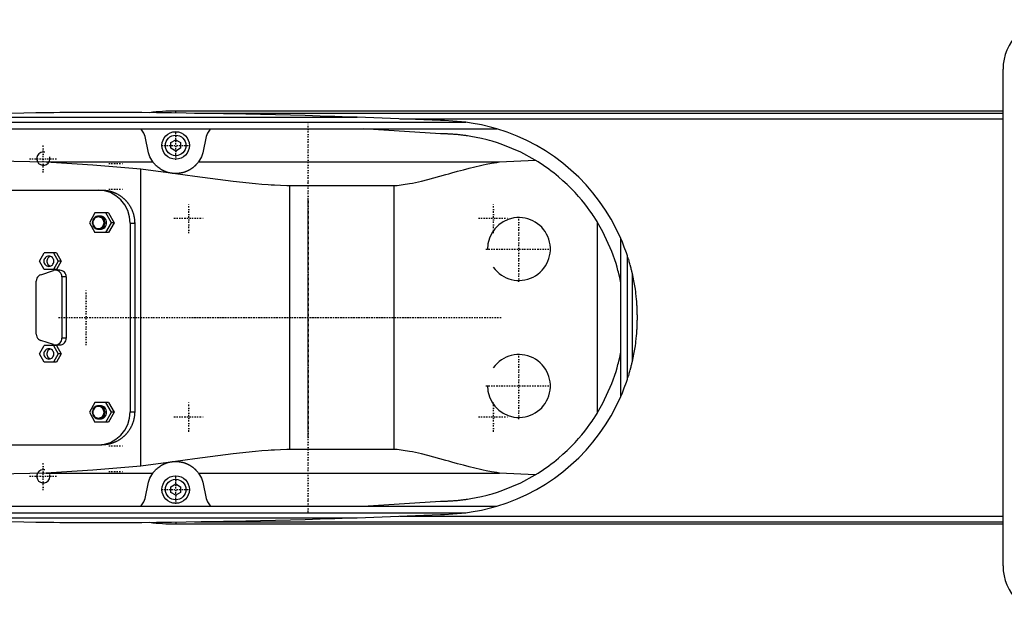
# Model space of a CAD drawing. Extents: x -602 to 168, y -90 to 90.
# Tile 3 of 4: x -387 to -90, y -90 to 90. Entities that reach past the tile are written whole.
import ezdxf

# ---------------------------------------------------------------- set-up
doc = ezdxf.new("R2010")
doc.units = 0
doc.linetypes.add('CENTER', pattern=[1.5, 0.45, -0.5, 0.05, -0.5])
for name, color, linetype in [('AM_0', 7, 'CONTINUOUS'), ('AM_10', 7, 'CONTINUOUS'), ('AM_7', 7, 'CENTER')]:
    doc.layers.add(name, color=color, linetype=linetype)

msp = doc.modelspace()

# ---------------------------------------------------------------- linework, layer by layer
at = {"layer": 'AM_0', "color": 7, "linetype": 'CONTINUOUS'}
for p, q in [((-90, -75), (-90, 75)), ((-431.04, 60.5), (-285.14, 60.5)), ((-90, 62.39), (-340, 62.39)), ((-340, 61.81), (-340, 62.39)), ((-334.3, 61.72), (-90, 61.72)), ((-260, 59.5), (-285.14, 60.5)), ((-272.31, 60.02), (-90, 60.02)), ((-494.4, 57), (-242.93, 57)), ((-462.76, 59), (-252.3, 59)), ((-260, 55.5), (-283.32, 57)), ((-348.33, 50.31), (-349.12, 54.2)), ((-341.5, 52.87), (-340, 53.73)), ((-340, 53.73), (-338.5, 52.87)), ((-330.88, 54.2), (-331.67, 50.31)), ((-341.5, 51.13), (-341.5, 52.87)), ((-340, 50.27), (-341.5, 51.13)), ((-338.5, 51.13), (-340, 50.27)), ((-338.5, 52.87), (-338.5, 51.13)), ((-498.5, 49.45), (-379.16, 47)), ((-379.16, 47), (-346.87, 47)), ((-350.5, 44.92), (-342.28, 43.81)), ((-350.5, -44.92), (-350.5, 44.92)), ((-333.13, 47), (-242.19, 47)), ((-242.19, 47), (-231.34, 47.53)), ((-305.5, -39.86), (-305.5, 39.86)), ((-305.5, 39.86), (-274, 39.86)), ((-274, -39.86), (-274, 39.86)), ((-450.34, 38.5), (-362.3, 38.5)), ((-364.41, 31.65), (-366.08, 28.65)), ((-360.29, 31.65), (-364.41, 31.65)), ((-362.82, 30.65), (-363.27, 30.65)), ((-359.39, 28.65), (-361.06, 31.65)), ((-360.29, 31.65), (-358.61, 28.65)), ((-366.08, 28.65), (-364.41, 25.65)), ((-361.06, 25.65), (-359.39, 28.65)), ((-358.61, 28.65), (-360.29, 25.65)), ((-358.61, 28.65), (-359.39, 28.65)), ((-353.75, 28.5), (-352.38, 28.5)), ((-353.75, 28.5), (-353.75, -28.5)), ((-352.38, 28.5), (-352.38, -28.5)), ((-212.5, -28.71), (-212.5, 28.71)), ((-360.29, 25.65), (-364.41, 25.65)), ((-363.27, 26.65), (-362.82, 26.65)), ((-205.5, -23.87), (-205.5, 23.87)), ((-381.11, 17), (-379.71, 19.5)), ((-376.02, 19.5), (-379.71, 19.5)), ((-376.93, 19.5), (-375.53, 17)), ((-376.02, 19.5), (-374.62, 17)), ((-203.5, -18.65), (-203.5, 18.65)), ((-379.71, 14.5), (-381.11, 17)), ((-375.53, 17), (-376.93, 14.5)), ((-374.62, 17), (-376.02, 14.5)), ((-374.62, 17), (-375.53, 17)), ((-380.76, 12.94), (-376.89, 14.19)), ((-376.02, 14.5), (-379.71, 14.5)), ((-375, 14.28), (-376.32, 14.28)), ((-374.39, 12.28), (-374.39, -6.28)), ((-373.07, 12.28), (-374.39, 12.28)), ((-373.07, 12.28), (-373.07, -6.28)), ((-202, -13.28), (-202, 13.28)), ((-382.11, -5.03), (-382.11, 11.03)), ((-381.11, -11), (-379.71, -8.5)), ((-376.89, -8.19), (-380.76, -6.94)), ((-376.02, -8.5), (-379.71, -8.5)), ((-376.93, -8.5), (-375.53, -11)), ((-376.32, -8.28), (-375, -8.28)), ((-376.02, -8.5), (-374.62, -11)), ((-373.07, -6.28), (-374.39, -6.28)), ((-379.71, -13.5), (-381.11, -11)), ((-375.53, -11), (-376.93, -13.5)), ((-374.62, -11), (-376.02, -13.5)), ((-374.62, -11), (-375.53, -11)), ((-376.02, -13.5), (-379.71, -13.5)), ((-364.41, -25.65), (-366.08, -28.65)), ((-360.29, -25.65), (-364.41, -25.65)), ((-362.82, -26.65), (-363.27, -26.65)), ((-359.39, -28.65), (-361.06, -25.65)), ((-360.29, -25.65), (-358.61, -28.65)), ((-366.08, -28.65), (-364.41, -31.65)), ((-361.06, -31.65), (-359.39, -28.65)), ((-358.61, -28.65), (-360.29, -31.65)), ((-358.61, -28.65), (-359.39, -28.65)), ((-353.75, -28.5), (-352.38, -28.5)), ((-360.29, -31.65), (-364.41, -31.65)), ((-363.27, -30.65), (-362.82, -30.65)), ((-450.34, -38.5), (-362.3, -38.5)), ((-274, -39.86), (-305.5, -39.86)), ((-342.28, -43.81), (-350.5, -44.92)), ((-379.16, -47), (-498.5, -49.45)), ((-379.16, -47), (-346.87, -47)), ((-333.13, -47), (-242.19, -47)), ((-231.34, -47.53), (-242.19, -47)), ((-349.12, -54.2), (-348.33, -50.31)), ((-341.5, -51.13), (-340, -50.27)), ((-340, -50.27), (-338.5, -51.13)), ((-331.67, -50.31), (-330.88, -54.2)), ((-341.5, -52.87), (-341.5, -51.13)), ((-340, -53.73), (-341.5, -52.87)), ((-338.5, -52.87), (-340, -53.73)), ((-338.5, -51.13), (-338.5, -52.87)), ((-283.32, -57), (-260, -55.5)), ((-494.4, -57), (-242.93, -57)), ((-462.76, -59), (-252.3, -59)), ((-285.14, -60.5), (-260, -59.5)), ((-431.04, -60.5), (-285.14, -60.5)), ((-340, -61.81), (-340, -62.39)), ((-340, -62.39), (-90, -62.39)), ((-334.3, -61.72), (-90, -61.72)), ((-272.31, -60.02), (-90, -60.02))]:
    msp.add_line(p, q, dxfattribs=at)
for points in [[(-353.75, 28.5), (-353.93, 30.45), (-354.48, 32.33), (-355.38, 34.06), (-356.58, 35.57), (-358.04, 36.81), (-359.71, 37.74), (-361.52, 38.31), (-363.41, 38.5)], [(-362.82, 26.65), (-362.44, 26.69), (-362.08, 26.8), (-361.75, 26.99), (-361.45, 27.24), (-361.21, 27.54), (-361.04, 27.88), (-360.93, 28.26), (-360.89, 28.65), (-360.93, 29.04), (-361.04, 29.42), (-361.21, 29.76), (-361.45, 30.06), (-361.75, 30.31), (-362.08, 30.5), (-362.44, 30.61), (-362.82, 30.65)], [(-377.87, 18.48), (-378.13, 18.36), (-378.37, 18.19), (-378.58, 17.98), (-378.74, 17.72), (-378.85, 17.45), (-378.9, 17.15), (-378.9, 16.85), (-378.85, 16.55), (-378.74, 16.28), (-378.58, 16.02), (-378.37, 15.81), (-378.13, 15.64), (-377.87, 15.52)], [(-380.76, 12.94), (-381.13, 12.77), (-381.46, 12.53), (-381.74, 12.21), (-381.94, 11.85), (-382.07, 11.45), (-382.11, 11.03)], [(-374.39, 12.28), (-374.42, 12.65), (-374.52, 13.01), (-374.68, 13.35), (-374.9, 13.64), (-375.17, 13.89), (-375.48, 14.08), (-375.82, 14.21), (-376.18, 14.27), (-376.54, 14.27), (-376.89, 14.19)], [(-373.07, 12.28), (-373.1, 12.67), (-373.21, 13.04), (-373.39, 13.39), (-373.63, 13.69), (-373.93, 13.94), (-374.26, 14.13), (-374.62, 14.24), (-375, 14.28)], [(-382.11, -5.03), (-382.07, -5.45), (-381.94, -5.85), (-381.74, -6.21), (-381.46, -6.53), (-381.13, -6.77), (-380.76, -6.94)], [(-376.89, -8.19), (-376.54, -8.27), (-376.18, -8.27), (-375.82, -8.21), (-375.48, -8.08), (-375.17, -7.89), (-374.9, -7.64), (-374.68, -7.35), (-374.52, -7.01), (-374.42, -6.65), (-374.39, -6.28)], [(-375, -8.28), (-374.62, -8.24), (-374.26, -8.13), (-373.93, -7.94), (-373.63, -7.69), (-373.39, -7.39), (-373.21, -7.04), (-373.1, -6.67), (-373.07, -6.28)], [(-377.87, -9.52), (-378.13, -9.64), (-378.37, -9.81), (-378.58, -10.02), (-378.74, -10.28), (-378.85, -10.55), (-378.9, -10.85), (-378.9, -11.15), (-378.85, -11.45), (-378.74, -11.72), (-378.58, -11.98), (-378.37, -12.19), (-378.13, -12.36), (-377.87, -12.48)], [(-362.82, -30.65), (-362.44, -30.61), (-362.08, -30.5), (-361.75, -30.31), (-361.45, -30.06), (-361.21, -29.76), (-361.04, -29.42), (-360.93, -29.04), (-360.89, -28.65), (-360.93, -28.26), (-361.04, -27.88), (-361.21, -27.54), (-361.45, -27.24), (-361.75, -26.99), (-362.08, -26.8), (-362.44, -26.69), (-362.82, -26.65)], [(-363.41, -38.5), (-361.52, -38.31), (-359.71, -37.74), (-358.04, -36.81), (-356.58, -35.57), (-355.38, -34.06), (-354.48, -32.33), (-353.93, -30.45), (-353.75, -28.5)]]:
    msp.add_lwpolyline(points, dxfattribs=at)
for points in [[(-363.27, 30.65), (-363.65, 30.61), (-364.01, 30.5), (-364.35, 30.31), (-364.64, 30.06), (-364.88, 29.76), (-365.06, 29.42), (-365.17, 29.04), (-365.21, 28.65), (-365.17, 28.26), (-365.06, 27.88), (-364.88, 27.54), (-364.64, 27.24), (-364.35, 26.99), (-364.01, 26.8), (-363.65, 26.69), (-363.27, 26.65), (-362.9, 26.69), (-362.53, 26.8), (-362.2, 26.99), (-361.91, 27.24), (-361.67, 27.54), (-361.49, 27.88), (-361.38, 28.26), (-361.34, 28.65), (-361.38, 29.04), (-361.49, 29.42), (-361.67, 29.76), (-361.91, 30.06), (-362.2, 30.31), (-362.53, 30.5), (-362.9, 30.61)], [(-363.34, 26.9), (-363.01, 26.93), (-362.69, 27.03), (-362.4, 27.19), (-362.14, 27.41), (-361.93, 27.68), (-361.78, 27.98), (-361.68, 28.31), (-361.65, 28.65), (-361.68, 28.99), (-361.78, 29.32), (-361.93, 29.62), (-362.14, 29.89), (-362.4, 30.11), (-362.69, 30.27), (-363.01, 30.37), (-363.34, 30.4), (-363.67, 30.37), (-363.99, 30.27), (-364.28, 30.11), (-364.53, 29.89), (-364.74, 29.62), (-364.9, 29.32), (-365, 28.99), (-365.03, 28.65), (-365, 28.31), (-364.9, 27.98), (-364.74, 27.68), (-364.53, 27.41), (-364.28, 27.19), (-363.99, 27.03), (-363.67, 26.93)], [(-378.32, 18.55), (-378.61, 18.52), (-378.89, 18.43), (-379.15, 18.29), (-379.38, 18.1), (-379.56, 17.86), (-379.7, 17.59), (-379.79, 17.3), (-379.82, 17), (-379.79, 16.7), (-379.7, 16.41), (-379.56, 16.14), (-379.38, 15.9), (-379.15, 15.71), (-378.89, 15.57), (-378.61, 15.48), (-378.32, 15.45), (-378.03, 15.48), (-377.75, 15.57), (-377.49, 15.71), (-377.26, 15.9), (-377.07, 16.14), (-376.94, 16.41), (-376.85, 16.7), (-376.82, 17), (-376.85, 17.3), (-376.94, 17.59), (-377.07, 17.86), (-377.26, 18.1), (-377.49, 18.29), (-377.75, 18.43), (-378.03, 18.52)], [(-378.32, -9.45), (-378.61, -9.48), (-378.89, -9.57), (-379.15, -9.71), (-379.38, -9.9), (-379.56, -10.14), (-379.7, -10.41), (-379.79, -10.7), (-379.82, -11), (-379.79, -11.3), (-379.7, -11.59), (-379.56, -11.86), (-379.38, -12.1), (-379.15, -12.29), (-378.89, -12.43), (-378.61, -12.52), (-378.32, -12.55), (-378.03, -12.52), (-377.75, -12.43), (-377.49, -12.29), (-377.26, -12.1), (-377.07, -11.86), (-376.94, -11.59), (-376.85, -11.3), (-376.82, -11), (-376.85, -10.7), (-376.94, -10.41), (-377.07, -10.14), (-377.26, -9.9), (-377.49, -9.71), (-377.75, -9.57), (-378.03, -9.48)], [(-363.27, -26.65), (-363.65, -26.69), (-364.01, -26.8), (-364.35, -26.99), (-364.64, -27.24), (-364.88, -27.54), (-365.06, -27.88), (-365.17, -28.26), (-365.21, -28.65), (-365.17, -29.04), (-365.06, -29.42), (-364.88, -29.76), (-364.64, -30.06), (-364.35, -30.31), (-364.01, -30.5), (-363.65, -30.61), (-363.27, -30.65), (-362.9, -30.61), (-362.53, -30.5), (-362.2, -30.31), (-361.91, -30.06), (-361.67, -29.76), (-361.49, -29.42), (-361.38, -29.04), (-361.34, -28.65), (-361.38, -28.26), (-361.49, -27.88), (-361.67, -27.54), (-361.91, -27.24), (-362.2, -26.99), (-362.53, -26.8), (-362.9, -26.69)], [(-363.34, -30.4), (-363.01, -30.37), (-362.69, -30.27), (-362.4, -30.11), (-362.14, -29.89), (-361.93, -29.62), (-361.78, -29.32), (-361.68, -28.99), (-361.65, -28.65), (-361.68, -28.31), (-361.78, -27.98), (-361.93, -27.68), (-362.14, -27.41), (-362.4, -27.19), (-362.69, -27.03), (-363.01, -26.93), (-363.34, -26.9), (-363.67, -26.93), (-363.99, -27.03), (-364.28, -27.19), (-364.53, -27.41), (-364.74, -27.68), (-364.9, -27.98), (-365, -28.31), (-365.03, -28.65), (-365, -28.99), (-364.9, -29.32), (-364.74, -29.62), (-364.53, -29.89), (-364.28, -30.11), (-363.99, -30.27), (-363.67, -30.37)]]:
    msp.add_lwpolyline(points, close=True, dxfattribs=at)
for points in [[(-366, 62, 0), (-367.81, 61.99, 0), (-371.42, 61.96, 0), (-375.04, 61.92, 0), (-376.84, 61.9, 0), (-378.65, 61.87, 0), (-382.26, 61.82, 0), (-385.88, 61.77, 0), (-389.49, 61.7, 0), (-393.11, 61.63, 0), (-396.72, 61.56, 0), (-398.53, 61.51, 0), (-400.33, 61.47, 0), (-403.95, 61.38, 0), (-407.56, 61.29, 0), (-411.17, 61.18, 0), (-414.79, 61.07, 0), (-418.4, 60.96, 0), (-420.21, 60.9, 0), (-422.01, 60.83, 0), (-425.62, 60.71, 0), (-429.24, 60.57, 0), (-431.04, 60.5, 0)], [(-285.14, 60.5, 0), (-287.39, 60.58, 0), (-291.88, 60.72, 0), (-296.37, 60.86, 0), (-298.61, 60.93, 0), (-300.86, 61, 0), (-305.35, 61.12, 0), (-309.84, 61.24, 0), (-314.33, 61.34, 0), (-318.83, 61.44, 0), (-323.32, 61.53, 0), (-325.56, 61.58, 0), (-327.81, 61.62, 0), (-332.3, 61.69, 0), (-336.8, 61.76, 0), (-341.29, 61.82, 0), (-345.78, 61.87, 0), (-350.27, 61.91, 0), (-352.52, 61.93, 0), (-354.77, 61.95, 0), (-359.26, 61.97, 0), (-363.75, 61.99, 0), (-366, 62, 0)], [(-349.12, 54.2, 0), (-349.25, 54.71, 0), (-349.64, 55.69, 0), (-350.19, 56.59, 0), (-350.53, 57, 0)], [(-329.47, 57, 0), (-329.81, 56.59, 0), (-330.36, 55.69, 0), (-330.75, 54.71, 0), (-330.88, 54.2, 0)], [(-252.3, 59, 0), (-253.62, 59.16, 0), (-256.22, 59.38, 0), (-258.77, 59.49, 0), (-260, 59.5, 0)], [(-242.93, 57, 0), (-244.47, 57.44, 0), (-247.58, 58.19, 0), (-250.72, 58.77, 0), (-252.3, 59, 0)], [(-231.34, 47.53, 0), (-235.75, 49.92, 0), (-241.14, 52.2, 0), (-242.72, 52.74, 0), (-244.32, 53.24, 0), (-245.13, 53.47, 0), (-245.93, 53.69, 0), (-247.56, 54.09, 0), (-249.19, 54.44, 0), (-250.84, 54.74, 0), (-251.8, 54.89, 0), (-252.08, 54.93, 0), (-252.36, 54.97, 0), (-252.49, 54.99, 0), (-252.63, 55.01, 0), (-252.91, 55.05, 0), (-253.19, 55.08, 0), (-253.46, 55.11, 0), (-253.74, 55.15, 0), (-254.02, 55.18, 0), (-254.16, 55.19, 0), (-254.29, 55.21, 0), (-254.57, 55.23, 0), (-254.85, 55.26, 0), (-254.99, 55.27, 0), (-255.13, 55.29, 0), (-255.4, 55.31, 0), (-255.68, 55.33, 0), (-255.82, 55.34, 0), (-255.96, 55.35, 0), (-256.24, 55.37, 0), (-256.52, 55.39, 0), (-256.8, 55.41, 0), (-257.07, 55.42, 0), (-257.35, 55.44, 0), (-257.49, 55.44, 0), (-257.63, 55.45, 0), (-257.91, 55.46, 0), (-258.19, 55.47, 0), (-258.47, 55.48, 0), (-258.63, 55.48, 0), (-258.68, 55.48, 0), (-258.72, 55.49, 0), (-258.75, 55.49, 0), (-258.77, 55.49, 0), (-258.82, 55.49, 0), (-258.86, 55.49, 0), (-258.91, 55.49, 0), (-258.95, 55.49, 0), (-259, 55.49, 0), (-259.02, 55.49, 0), (-259.05, 55.49, 0), (-259.09, 55.49, 0), (-259.14, 55.49, 0), (-259.16, 55.49, 0), (-259.19, 55.49, 0), (-259.23, 55.49, 0), (-259.28, 55.5, 0), (-259.3, 55.5, 0), (-259.33, 55.5, 0), (-259.37, 55.5, 0), (-259.42, 55.5, 0), (-259.47, 55.5, 0), (-259.51, 55.5, 0), (-259.56, 55.5, 0), (-259.58, 55.5, 0), (-259.6, 55.5, 0), (-259.65, 55.5, 0), (-259.7, 55.5, 0), (-259.74, 55.5, 0), (-259.79, 55.5, 0), (-259.84, 55.5, 0), (-259.86, 55.5, 0), (-259.88, 55.5, 0), (-259.93, 55.5, 0), (-259.98, 55.5, 0), (-260, 55.5, 0)], [(-346.87, 47, 0), (-347.21, 47.5, 0), (-347.78, 48.57, 0), (-348.19, 49.72, 0), (-348.33, 50.31, 0)], [(-331.67, 50.31, 0), (-331.81, 49.72, 0), (-332.22, 48.57, 0), (-332.79, 47.5, 0), (-333.13, 47, 0)], [(-379.16, 47, 0), (-374.48, 46.77, 0), (-364.99, 46.16, 0), (-355.36, 45.37, 0), (-350.5, 44.92, 0)], [(-342.28, 43.81, 0), (-342.32, 43.82, 0), (-342.4, 43.85, 0), (-342.48, 43.87, 0), (-342.52, 43.88, 0), (-342.56, 43.9, 0), (-342.64, 43.92, 0), (-342.72, 43.95, 0), (-342.79, 43.97, 0), (-342.87, 44, 0), (-342.94, 44.03, 0), (-342.98, 44.04, 0), (-343.02, 44.05, 0), (-343.09, 44.08, 0), (-343.16, 44.11, 0), (-343.24, 44.14, 0), (-343.31, 44.17, 0), (-343.37, 44.2, 0), (-343.41, 44.21, 0), (-343.44, 44.23, 0), (-343.51, 44.26, 0), (-343.58, 44.29, 0), (-343.61, 44.3, 0), (-343.64, 44.32, 0), (-343.71, 44.35, 0), (-343.77, 44.38, 0), (-343.8, 44.4, 0), (-343.83, 44.41, 0), (-343.89, 44.44, 0), (-343.96, 44.48, 0), (-344.02, 44.51, 0), (-344.08, 44.54, 0), (-344.14, 44.57, 0), (-344.17, 44.59, 0), (-344.19, 44.61, 0), (-344.25, 44.64, 0), (-344.31, 44.67, 0), (-344.37, 44.71, 0), (-344.42, 44.74, 0), (-344.48, 44.78, 0), (-344.51, 44.79, 0), (-344.53, 44.81, 0), (-344.59, 44.84, 0), (-344.64, 44.88, 0), (-344.82, 45, 0), (-345.11, 45.21, 0), (-345.38, 45.42, 0), (-345.51, 45.53, 0), (-345.63, 45.63, 0), (-345.85, 45.83, 0), (-346.05, 46.03, 0), (-346.23, 46.22, 0), (-346.39, 46.39, 0), (-346.53, 46.55, 0), (-346.59, 46.63, 0), (-346.65, 46.7, 0), (-346.75, 46.83, 0), (-346.84, 46.95, 0), (-346.87, 47, 0)], [(-333.13, 47, 0), (-333.17, 46.93, 0), (-333.29, 46.78, 0), (-333.43, 46.61, 0), (-333.51, 46.51, 0), (-333.6, 46.41, 0), (-333.8, 46.19, 0), (-333.93, 46.05, 0), (-333.97, 46.01, 0), (-334.01, 45.97, 0), (-334.03, 45.95, 0), (-334.05, 45.93, 0), (-334.09, 45.89, 0), (-334.13, 45.85, 0), (-334.18, 45.81, 0), (-334.22, 45.76, 0), (-334.27, 45.72, 0), (-334.29, 45.7, 0), (-334.32, 45.68, 0), (-334.37, 45.64, 0), (-334.42, 45.59, 0), (-334.47, 45.55, 0), (-334.52, 45.5, 0), (-334.57, 45.46, 0), (-334.6, 45.44, 0), (-334.62, 45.42, 0), (-334.68, 45.37, 0), (-334.73, 45.33, 0), (-334.79, 45.28, 0), (-334.85, 45.24, 0), (-334.91, 45.2, 0), (-334.93, 45.17, 0), (-334.96, 45.15, 0), (-335.03, 45.11, 0), (-335.09, 45.06, 0), (-335.12, 45.04, 0), (-335.15, 45.02, 0), (-335.21, 44.98, 0), (-335.28, 44.93, 0), (-335.31, 44.91, 0), (-335.34, 44.89, 0), (-335.41, 44.84, 0), (-335.48, 44.8, 0), (-335.55, 44.76, 0), (-335.62, 44.72, 0), (-335.69, 44.67, 0), (-335.73, 44.65, 0), (-335.76, 44.63, 0), (-335.84, 44.59, 0), (-335.91, 44.55, 0), (-335.99, 44.51, 0), (-336.06, 44.47, 0), (-336.14, 44.43, 0), (-336.18, 44.41, 0), (-336.22, 44.39, 0), (-336.3, 44.35, 0), (-336.38, 44.31, 0), (-336.46, 44.27, 0), (-336.54, 44.23, 0), (-336.63, 44.2, 0), (-336.67, 44.18, 0), (-336.72, 44.16, 0), (-336.81, 44.12, 0), (-336.9, 44.09, 0), (-336.99, 44.05, 0), (-337.08, 44.02, 0), (-337.18, 43.98, 0), (-337.22, 43.97, 0), (-337.27, 43.95, 0), (-337.37, 43.92, 0), (-337.47, 43.89, 0), (-337.57, 43.86, 0), (-337.67, 43.83, 0), (-337.77, 43.8, 0), (-337.82, 43.78, 0), (-337.87, 43.77, 0), (-337.97, 43.75, 0), (-338.08, 43.72, 0), (-338.13, 43.71, 0), (-338.18, 43.7, 0), (-338.29, 43.67, 0), (-338.39, 43.65, 0), (-338.45, 43.64, 0), (-338.5, 43.63, 0), (-338.6, 43.62, 0), (-338.71, 43.6, 0), (-338.82, 43.58, 0), (-338.93, 43.57, 0), (-339.03, 43.56, 0), (-339.09, 43.55, 0), (-339.14, 43.54, 0), (-339.25, 43.53, 0), (-339.35, 43.52, 0), (-339.46, 43.52, 0), (-339.57, 43.51, 0), (-339.67, 43.51, 0), (-339.72, 43.5, 0), (-339.78, 43.5, 0), (-339.88, 43.5, 0), (-339.98, 43.5, 0), (-340.04, 43.5, 0)], [(-274, 39.86, 0), (-273.07, 39.94, 0), (-271.22, 40.17, 0), (-269.37, 40.47, 0), (-268.44, 40.64, 0), (-267.52, 40.83, 0), (-265.68, 41.25, 0), (-263.84, 41.7, 0), (-262.01, 42.18, 0), (-260.2, 42.68, 0), (-258.39, 43.18, 0), (-257.49, 43.44, 0), (-256.6, 43.69, 0), (-254.82, 44.19, 0), (-253.05, 44.67, 0), (-251.31, 45.13, 0), (-249.59, 45.57, 0), (-247.9, 45.96, 0), (-247.06, 46.15, 0), (-246.23, 46.32, 0), (-244.59, 46.63, 0), (-242.98, 46.89, 0), (-242.19, 47, 0)], [(-212.5, 28.71, 0), (-212.68, 28.99, 0), (-213.09, 29.66, 0), (-213.59, 30.44, 0), (-213.87, 30.86, 0), (-214.17, 31.31, 0), (-214.84, 32.26, 0), (-215.58, 33.28, 0), (-216.41, 34.35, 0), (-217.31, 35.46, 0), (-218.29, 36.61, 0), (-218.8, 37.19, 0), (-219.34, 37.78, 0), (-220.48, 38.96, 0), (-221.68, 40.15, 0), (-222.97, 41.34, 0), (-224.33, 42.52, 0), (-225.76, 43.68, 0), (-226.51, 44.25, 0), (-227.27, 44.82, 0), (-228.85, 45.93, 0), (-230.49, 47.01, 0), (-231.34, 47.53, 0)], [(-340.04, 43.5, 0), (-340.1, 43.5, 0), (-340.22, 43.5, 0), (-340.34, 43.51, 0), (-340.41, 43.51, 0), (-340.47, 43.51, 0), (-340.59, 43.52, 0), (-340.72, 43.53, 0), (-340.84, 43.54, 0), (-340.97, 43.56, 0), (-341.09, 43.57, 0), (-341.16, 43.58, 0), (-341.22, 43.59, 0), (-341.34, 43.61, 0), (-341.47, 43.63, 0), (-341.6, 43.65, 0), (-341.72, 43.68, 0), (-341.85, 43.7, 0), (-341.91, 43.72, 0), (-341.97, 43.73, 0), (-342.1, 43.76, 0), (-342.22, 43.8, 0), (-342.28, 43.81, 0)], [(-340.04, 43.5, 0), (-334.21, 42.69, 0), (-322.58, 41.18, 0), (-315.86, 40.49, 0), (-313.96, 40.33, 0), (-312.06, 40.19, 0), (-311.12, 40.12, 0), (-310.18, 40.07, 0), (-308.3, 39.97, 0), (-306.43, 39.89, 0), (-305.5, 39.86, 0)], [(-362.3, 38.5, 0), (-362.23, 38.5, 0), (-362.09, 38.5, 0), (-361.95, 38.49, 0), (-361.88, 38.49, 0), (-361.81, 38.49, 0), (-361.67, 38.48, 0), (-361.53, 38.47, 0), (-361.39, 38.46, 0), (-361.25, 38.44, 0), (-361.11, 38.43, 0), (-361.04, 38.42, 0), (-360.96, 38.41, 0), (-360.82, 38.39, 0), (-360.68, 38.37, 0), (-360.54, 38.34, 0), (-360.4, 38.31, 0), (-360.26, 38.28, 0), (-360.18, 38.27, 0), (-360.11, 38.25, 0), (-359.97, 38.22, 0), (-359.83, 38.18, 0), (-359.76, 38.17, 0), (-359.69, 38.15, 0), (-359.55, 38.11, 0), (-359.41, 38.07, 0), (-359.34, 38.04, 0), (-359.27, 38.02, 0), (-359.13, 37.97, 0), (-358.99, 37.93, 0), (-358.86, 37.88, 0), (-358.72, 37.82, 0), (-358.58, 37.77, 0), (-358.51, 37.74, 0), (-358.45, 37.71, 0), (-358.31, 37.65, 0), (-358.18, 37.59, 0), (-358.04, 37.53, 0), (-357.91, 37.47, 0), (-357.78, 37.4, 0), (-357.72, 37.37, 0), (-357.65, 37.33, 0), (-357.52, 37.26, 0), (-357.4, 37.19, 0), (-357.27, 37.12, 0), (-357.14, 37.04, 0), (-357.02, 36.96, 0), (-356.96, 36.92, 0), (-356.9, 36.88, 0), (-356.78, 36.8, 0), (-356.66, 36.72, 0), (-356.54, 36.64, 0), (-356.42, 36.55, 0), (-356.31, 36.47, 0), (-356.25, 36.42, 0), (-356.19, 36.38, 0), (-356.08, 36.29, 0), (-355.97, 36.2, 0), (-355.86, 36.1, 0), (-355.76, 36.01, 0), (-355.65, 35.92, 0), (-355.6, 35.87, 0), (-355.55, 35.82, 0), (-355.45, 35.72, 0), (-355.35, 35.63, 0), (-355.3, 35.58, 0), (-355.25, 35.53, 0), (-355.15, 35.43, 0), (-355.05, 35.33, 0), (-355.01, 35.27, 0), (-354.96, 35.22, 0), (-354.87, 35.12, 0), (-354.77, 35.01, 0), (-354.68, 34.9, 0), (-354.59, 34.79, 0), (-354.5, 34.67, 0), (-354.46, 34.62, 0), (-354.41, 34.56, 0), (-354.33, 34.44, 0), (-354.24, 34.33, 0), (-354.16, 34.21, 0), (-354.08, 34.09, 0), (-354, 33.97, 0), (-353.96, 33.9, 0), (-353.92, 33.84, 0), (-353.84, 33.72, 0), (-353.76, 33.59, 0), (-353.69, 33.46, 0), (-353.62, 33.33, 0), (-353.55, 33.2, 0), (-353.51, 33.14, 0), (-353.48, 33.07, 0), (-353.41, 32.94, 0), (-353.35, 32.81, 0), (-353.29, 32.67, 0), (-353.23, 32.54, 0), (-353.17, 32.4, 0), (-353.14, 32.33, 0), (-353.11, 32.27, 0), (-353.06, 32.13, 0), (-353, 31.99, 0), (-352.95, 31.85, 0), (-352.91, 31.71, 0), (-352.86, 31.57, 0), (-352.84, 31.5, 0), (-352.82, 31.43, 0), (-352.77, 31.29, 0), (-352.73, 31.14, 0), (-352.71, 31.07, 0), (-352.7, 31, 0), (-352.66, 30.86, 0), (-352.63, 30.71, 0), (-352.61, 30.64, 0), (-352.6, 30.57, 0), (-352.57, 30.43, 0), (-352.54, 30.28, 0), (-352.51, 30.14, 0), (-352.49, 30, 0), (-352.47, 29.85, 0), (-352.46, 29.78, 0), (-352.45, 29.71, 0), (-352.44, 29.56, 0), (-352.42, 29.42, 0), (-352.41, 29.28, 0), (-352.4, 29.14, 0), (-352.39, 28.99, 0), (-352.39, 28.92, 0), (-352.39, 28.85, 0), (-352.38, 28.71, 0), (-352.38, 28.57, 0), (-352.38, 28.5, 0)], [(-205.5, 10.49, 0), (-205.61, 11.02, 0), (-205.83, 12.09, 0), (-206.08, 13.15, 0), (-206.21, 13.68, 0), (-206.35, 14.21, 0), (-206.64, 15.26, 0), (-206.95, 16.3, 0), (-208.19, 19.91, 0), (-210.89, 25.86, 0), (-212.5, 28.71, 0)], [(-203.5, 18.65, 0), (-203.8, 19.54, 0), (-204.44, 21.29, 0), (-205.13, 23.02, 0), (-205.5, 23.87, 0)], [(-202, 13.28, 0), (-202, 13.28, 0), (-202, 13.28, 0), (-202, 13.28, 0), (-202, 13.28, 0), (-202, 13.28, 0), (-202, 13.28, 0), (-202, 13.29, 0), (-202, 13.29, 0), (-202, 13.29, 0), (-202, 13.29, 0), (-202, 13.29, 0), (-202, 13.29, 0), (-202, 13.3, 0), (-202.01, 13.3, 0), (-202.01, 13.3, 0), (-202.01, 13.31, 0), (-202.01, 13.31, 0), (-202.01, 13.31, 0), (-202.01, 13.31, 0), (-202.01, 13.31, 0), (-202.01, 13.32, 0), (-202.01, 13.32, 0), (-202.01, 13.33, 0), (-202.02, 13.35, 0), (-202.02, 13.38, 0), (-202.03, 13.41, 0), (-202.04, 13.45, 0), (-202.05, 13.48, 0), (-202.05, 13.5, 0), (-202.06, 13.52, 0), (-202.06, 13.56, 0), (-202.07, 13.59, 0), (-202.08, 13.63, 0), (-202.09, 13.67, 0), (-202.1, 13.71, 0), (-202.11, 13.74, 0), (-202.11, 13.76, 0), (-202.12, 13.8, 0), (-202.13, 13.84, 0), (-202.14, 13.87, 0), (-202.14, 13.89, 0), (-202.16, 13.94, 0), (-202.17, 13.98, 0), (-202.17, 14.01, 0), (-202.18, 14.03, 0), (-202.19, 14.08, 0), (-202.2, 14.13, 0), (-202.25, 14.31, 0), (-202.32, 14.62, 0), (-202.4, 14.93, 0), (-202.48, 15.24, 0), (-202.57, 15.54, 0), (-202.61, 15.7, 0), (-202.65, 15.85, 0), (-202.74, 16.17, 0), (-202.83, 16.49, 0), (-202.93, 16.81, 0), (-203.02, 17.14, 0), (-203.12, 17.48, 0), (-203.18, 17.64, 0), (-203.23, 17.81, 0), (-203.33, 18.15, 0), (-203.44, 18.49, 0), (-203.5, 18.65, 0)], [(-200.5, 0, 0), (-200.5, 0.01, 0), (-200.5, 0.03, 0), (-200.5, 0.05, 0), (-200.5, 0.06, 0), (-200.5, 0.07, 0), (-200.5, 0.09, 0), (-200.5, 0.11, 0), (-200.5, 0.13, 0), (-200.5, 0.15, 0), (-200.5, 0.18, 0), (-200.5, 0.19, 0), (-200.5, 0.2, 0), (-200.5, 0.22, 0), (-200.5, 0.24, 0), (-200.5, 0.26, 0), (-200.5, 0.28, 0), (-200.5, 0.3, 0), (-200.5, 0.31, 0), (-200.5, 0.32, 0), (-200.5, 0.34, 0), (-200.5, 0.36, 0), (-200.5, 0.37, 0), (-200.5, 0.38, 0), (-200.5, 0.4, 0), (-200.5, 0.42, 0), (-200.5, 0.43, 0), (-200.5, 0.44, 0), (-200.5, 0.46, 0), (-200.5, 0.49, 0), (-200.5, 0.51, 0), (-200.5, 0.53, 0), (-200.5, 0.55, 0), (-200.5, 0.56, 0), (-200.5, 0.57, 0), (-200.5, 0.59, 0), (-200.5, 0.61, 0), (-200.5, 0.68, 0), (-200.51, 0.81, 0), (-200.51, 0.93, 0), (-200.51, 1.05, 0), (-200.51, 1.12, 0), (-200.51, 1.18, 0), (-200.51, 1.3, 0), (-200.52, 1.43, 0), (-200.52, 1.55, 0), (-200.52, 1.67, 0), (-200.53, 1.8, 0), (-200.53, 1.86, 0), (-200.53, 1.92, 0), (-200.54, 2.05, 0), (-200.54, 2.17, 0), (-200.54, 2.23, 0), (-200.54, 2.29, 0), (-200.55, 2.42, 0), (-200.55, 2.54, 0), (-200.56, 2.6, 0), (-200.56, 2.66, 0), (-200.57, 2.79, 0), (-200.57, 2.91, 0), (-200.58, 3.04, 0), (-200.58, 3.16, 0), (-200.59, 3.28, 0), (-200.59, 3.35, 0), (-200.6, 3.41, 0), (-200.6, 3.53, 0), (-200.61, 3.65, 0), (-200.64, 4.09, 0), (-200.7, 4.83, 0), (-200.76, 5.57, 0), (-200.84, 6.31, 0), (-200.88, 6.68, 0), (-200.92, 7.05, 0), (-201.01, 7.79, 0), (-201.11, 8.52, 0), (-201.54, 11.09, 0), (-202, 13.28, 0)], [(-202, -13.28, 0), (-201.54, -11.09, 0), (-201.11, -8.52, 0), (-201.01, -7.79, 0), (-200.92, -7.05, 0), (-200.88, -6.68, 0), (-200.84, -6.31, 0), (-200.76, -5.57, 0), (-200.7, -4.83, 0), (-200.64, -4.09, 0), (-200.61, -3.65, 0), (-200.6, -3.53, 0), (-200.6, -3.41, 0), (-200.59, -3.35, 0), (-200.59, -3.28, 0), (-200.58, -3.16, 0), (-200.58, -3.04, 0), (-200.57, -2.91, 0), (-200.57, -2.79, 0), (-200.56, -2.66, 0), (-200.56, -2.6, 0), (-200.55, -2.54, 0), (-200.55, -2.42, 0), (-200.54, -2.29, 0), (-200.54, -2.23, 0), (-200.54, -2.17, 0), (-200.54, -2.05, 0), (-200.53, -1.92, 0), (-200.53, -1.86, 0), (-200.53, -1.8, 0), (-200.52, -1.67, 0), (-200.52, -1.55, 0), (-200.52, -1.43, 0), (-200.51, -1.3, 0), (-200.51, -1.18, 0), (-200.51, -1.12, 0), (-200.51, -1.05, 0), (-200.51, -0.93, 0), (-200.51, -0.81, 0), (-200.5, -0.68, 0), (-200.5, -0.56, 0), (-200.5, -0.49, 0), (-200.5, -0.46, 0), (-200.5, -0.44, 0), (-200.5, -0.43, 0), (-200.5, -0.42, 0), (-200.5, -0.4, 0), (-200.5, -0.38, 0), (-200.5, -0.37, 0), (-200.5, -0.36, 0), (-200.5, -0.34, 0), (-200.5, -0.32, 0), (-200.5, -0.31, 0), (-200.5, -0.3, 0), (-200.5, -0.28, 0), (-200.5, -0.26, 0), (-200.5, -0.24, 0), (-200.5, -0.22, 0), (-200.5, -0.2, 0), (-200.5, -0.19, 0), (-200.5, -0.18, 0), (-200.5, -0.15, 0), (-200.5, -0.13, 0), (-200.5, -0.11, 0), (-200.5, -0.09, 0), (-200.5, -0.07, 0), (-200.5, -0.06, 0), (-200.5, -0.05, 0), (-200.5, -0.03, 0), (-200.5, -0.01, 0), (-200.5, 0, 0)], [(-212.5, -28.71, 0), (-210.89, -25.86, 0), (-208.19, -19.91, 0), (-206.95, -16.3, 0), (-206.64, -15.26, 0), (-206.35, -14.21, 0), (-206.21, -13.68, 0), (-206.08, -13.15, 0), (-205.83, -12.09, 0), (-205.61, -11.02, 0), (-205.5, -10.49, 0)], [(-203.5, -18.65, 0), (-203.44, -18.49, 0), (-203.33, -18.15, 0), (-203.23, -17.81, 0), (-203.18, -17.64, 0), (-203.12, -17.48, 0), (-203.02, -17.14, 0), (-202.93, -16.81, 0), (-202.83, -16.49, 0), (-202.74, -16.17, 0), (-202.65, -15.85, 0), (-202.61, -15.7, 0), (-202.57, -15.54, 0), (-202.48, -15.24, 0), (-202.4, -14.93, 0), (-202.32, -14.62, 0), (-202.25, -14.31, 0), (-202.2, -14.13, 0), (-202.19, -14.08, 0), (-202.18, -14.03, 0), (-202.17, -14.01, 0), (-202.17, -13.98, 0), (-202.16, -13.94, 0), (-202.14, -13.89, 0), (-202.14, -13.87, 0), (-202.13, -13.84, 0), (-202.12, -13.8, 0), (-202.11, -13.76, 0), (-202.11, -13.74, 0), (-202.1, -13.71, 0), (-202.09, -13.67, 0), (-202.08, -13.63, 0), (-202.07, -13.59, 0), (-202.06, -13.56, 0), (-202.06, -13.52, 0), (-202.05, -13.5, 0), (-202.05, -13.48, 0), (-202.04, -13.45, 0), (-202.03, -13.41, 0), (-202.02, -13.38, 0), (-202.02, -13.35, 0), (-202.01, -13.33, 0), (-202.01, -13.32, 0), (-202.01, -13.32, 0), (-202.01, -13.31, 0), (-202.01, -13.31, 0), (-202.01, -13.31, 0), (-202.01, -13.31, 0), (-202.01, -13.31, 0), (-202.01, -13.3, 0), (-202.01, -13.3, 0), (-202, -13.3, 0), (-202, -13.29, 0), (-202, -13.29, 0), (-202, -13.29, 0), (-202, -13.29, 0), (-202, -13.29, 0), (-202, -13.29, 0), (-202, -13.28, 0), (-202, -13.28, 0), (-202, -13.28, 0), (-202, -13.28, 0), (-202, -13.28, 0), (-202, -13.28, 0), (-202, -13.28, 0)], [(-205.5, -23.87, 0), (-205.13, -23.02, 0), (-204.44, -21.29, 0), (-203.8, -19.54, 0), (-203.5, -18.65, 0)], [(-352.38, -28.5, 0), (-352.38, -28.57, 0), (-352.38, -28.71, 0), (-352.39, -28.85, 0), (-352.39, -28.92, 0), (-352.39, -28.99, 0), (-352.4, -29.14, 0), (-352.41, -29.28, 0), (-352.42, -29.42, 0), (-352.44, -29.56, 0), (-352.45, -29.71, 0), (-352.46, -29.78, 0), (-352.47, -29.85, 0), (-352.49, -30, 0), (-352.51, -30.14, 0), (-352.54, -30.28, 0), (-352.57, -30.43, 0), (-352.6, -30.57, 0), (-352.61, -30.64, 0), (-352.63, -30.71, 0), (-352.66, -30.86, 0), (-352.7, -31, 0), (-352.71, -31.07, 0), (-352.73, -31.14, 0), (-352.77, -31.29, 0), (-352.82, -31.43, 0), (-352.84, -31.5, 0), (-352.86, -31.57, 0), (-352.91, -31.71, 0), (-352.95, -31.85, 0), (-353, -31.99, 0), (-353.06, -32.13, 0), (-353.11, -32.27, 0), (-353.14, -32.33, 0), (-353.17, -32.4, 0), (-353.23, -32.54, 0), (-353.29, -32.67, 0), (-353.35, -32.81, 0), (-353.41, -32.94, 0), (-353.48, -33.07, 0), (-353.51, -33.14, 0), (-353.55, -33.2, 0), (-353.62, -33.33, 0), (-353.69, -33.46, 0), (-353.76, -33.59, 0), (-353.84, -33.72, 0), (-353.92, -33.84, 0), (-353.96, -33.9, 0), (-354, -33.97, 0), (-354.08, -34.09, 0), (-354.16, -34.21, 0), (-354.24, -34.33, 0), (-354.33, -34.44, 0), (-354.41, -34.56, 0), (-354.46, -34.62, 0), (-354.5, -34.67, 0), (-354.59, -34.79, 0), (-354.68, -34.9, 0), (-354.77, -35.01, 0), (-354.87, -35.12, 0), (-354.96, -35.22, 0), (-355.01, -35.27, 0), (-355.05, -35.33, 0), (-355.15, -35.43, 0), (-355.25, -35.53, 0), (-355.3, -35.58, 0), (-355.35, -35.63, 0), (-355.45, -35.72, 0), (-355.55, -35.82, 0), (-355.6, -35.87, 0), (-355.65, -35.92, 0), (-355.76, -36.01, 0), (-355.86, -36.1, 0), (-355.97, -36.2, 0), (-356.08, -36.29, 0), (-356.19, -36.38, 0), (-356.25, -36.42, 0), (-356.31, -36.47, 0), (-356.42, -36.55, 0), (-356.54, -36.64, 0), (-356.66, -36.72, 0), (-356.78, -36.8, 0), (-356.9, -36.88, 0), (-356.96, -36.92, 0), (-357.02, -36.96, 0), (-357.14, -37.04, 0), (-357.27, -37.12, 0), (-357.4, -37.19, 0), (-357.52, -37.26, 0), (-357.65, -37.33, 0), (-357.72, -37.37, 0), (-357.78, -37.4, 0), (-357.91, -37.47, 0), (-358.04, -37.53, 0), (-358.18, -37.59, 0), (-358.31, -37.65, 0), (-358.45, -37.71, 0), (-358.51, -37.74, 0), (-358.58, -37.77, 0), (-358.72, -37.82, 0), (-358.86, -37.88, 0), (-358.99, -37.93, 0), (-359.13, -37.97, 0), (-359.27, -38.02, 0), (-359.34, -38.04, 0), (-359.41, -38.07, 0), (-359.55, -38.11, 0), (-359.69, -38.15, 0), (-359.76, -38.17, 0), (-359.83, -38.18, 0), (-359.97, -38.22, 0), (-360.11, -38.25, 0), (-360.18, -38.27, 0), (-360.26, -38.28, 0), (-360.4, -38.31, 0), (-360.54, -38.34, 0), (-360.68, -38.37, 0), (-360.82, -38.39, 0), (-360.96, -38.41, 0), (-361.04, -38.42, 0), (-361.11, -38.43, 0), (-361.25, -38.44, 0), (-361.39, -38.46, 0), (-361.53, -38.47, 0), (-361.67, -38.48, 0), (-361.81, -38.49, 0), (-361.88, -38.49, 0), (-361.95, -38.49, 0), (-362.09, -38.5, 0), (-362.23, -38.5, 0), (-362.3, -38.5, 0)], [(-231.34, -47.53, 0), (-230.49, -47.01, 0), (-228.85, -45.93, 0), (-227.27, -44.82, 0), (-226.51, -44.25, 0), (-225.76, -43.68, 0), (-224.33, -42.52, 0), (-222.97, -41.34, 0), (-221.68, -40.15, 0), (-220.48, -38.96, 0), (-219.34, -37.78, 0), (-218.8, -37.19, 0), (-218.29, -36.61, 0), (-217.31, -35.46, 0), (-216.41, -34.35, 0), (-215.58, -33.28, 0), (-214.84, -32.26, 0), (-214.17, -31.31, 0), (-213.87, -30.86, 0), (-213.59, -30.44, 0), (-213.09, -29.66, 0), (-212.68, -28.99, 0), (-212.5, -28.71, 0)], [(-305.5, -39.86, 0), (-306.43, -39.89, 0), (-308.3, -39.97, 0), (-310.18, -40.07, 0), (-311.12, -40.12, 0), (-312.06, -40.19, 0), (-313.96, -40.33, 0), (-315.86, -40.49, 0), (-322.58, -41.18, 0), (-334.21, -42.69, 0), (-340.04, -43.5, 0)], [(-242.19, -47, 0), (-242.98, -46.89, 0), (-244.59, -46.63, 0), (-246.23, -46.32, 0), (-247.06, -46.15, 0), (-247.9, -45.96, 0), (-249.59, -45.57, 0), (-251.31, -45.13, 0), (-253.05, -44.67, 0), (-254.82, -44.19, 0), (-256.6, -43.69, 0), (-257.49, -43.44, 0), (-258.39, -43.18, 0), (-260.2, -42.68, 0), (-262.01, -42.18, 0), (-263.84, -41.7, 0), (-265.68, -41.25, 0), (-267.52, -40.83, 0), (-268.44, -40.64, 0), (-269.37, -40.47, 0), (-271.22, -40.17, 0), (-273.07, -39.94, 0), (-274, -39.86, 0)], [(-346.87, -47, 0), (-346.84, -46.95, 0), (-346.75, -46.83, 0), (-346.65, -46.7, 0), (-346.59, -46.63, 0), (-346.53, -46.55, 0), (-346.39, -46.39, 0), (-346.23, -46.22, 0), (-346.05, -46.03, 0), (-345.85, -45.83, 0), (-345.63, -45.63, 0), (-345.51, -45.53, 0), (-345.38, -45.42, 0), (-345.11, -45.21, 0), (-344.82, -45, 0), (-344.64, -44.88, 0), (-344.59, -44.84, 0), (-344.53, -44.81, 0), (-344.51, -44.79, 0), (-344.48, -44.78, 0), (-344.42, -44.74, 0), (-344.37, -44.71, 0), (-344.31, -44.67, 0), (-344.25, -44.64, 0), (-344.19, -44.61, 0), (-344.17, -44.59, 0), (-344.14, -44.57, 0), (-344.08, -44.54, 0), (-344.02, -44.51, 0), (-343.96, -44.48, 0), (-343.89, -44.44, 0), (-343.83, -44.41, 0), (-343.8, -44.4, 0), (-343.77, -44.38, 0), (-343.71, -44.35, 0), (-343.64, -44.32, 0), (-343.61, -44.3, 0), (-343.58, -44.29, 0), (-343.51, -44.26, 0), (-343.44, -44.23, 0), (-343.41, -44.21, 0), (-343.37, -44.2, 0), (-343.31, -44.17, 0), (-343.24, -44.14, 0), (-343.16, -44.11, 0), (-343.09, -44.08, 0), (-343.02, -44.05, 0), (-342.98, -44.04, 0), (-342.94, -44.03, 0), (-342.87, -44, 0), (-342.79, -43.97, 0), (-342.72, -43.95, 0), (-342.64, -43.92, 0), (-342.56, -43.9, 0), (-342.52, -43.88, 0), (-342.48, -43.87, 0), (-342.4, -43.85, 0), (-342.32, -43.82, 0), (-342.28, -43.81, 0)], [(-342.28, -43.81, 0), (-342.22, -43.8, 0), (-342.1, -43.76, 0), (-341.97, -43.73, 0), (-341.91, -43.72, 0), (-341.85, -43.7, 0), (-341.72, -43.68, 0), (-341.6, -43.65, 0), (-341.47, -43.63, 0), (-341.34, -43.61, 0), (-341.22, -43.59, 0), (-341.16, -43.58, 0), (-341.09, -43.57, 0), (-340.97, -43.56, 0), (-340.84, -43.54, 0), (-340.72, -43.53, 0), (-340.59, -43.52, 0), (-340.47, -43.51, 0), (-340.41, -43.51, 0), (-340.34, -43.51, 0), (-340.22, -43.5, 0), (-340.1, -43.5, 0), (-340.04, -43.5, 0)], [(-340.04, -43.5, 0), (-339.98, -43.5, 0), (-339.88, -43.5, 0), (-339.78, -43.5, 0), (-339.72, -43.5, 0), (-339.67, -43.51, 0), (-339.57, -43.51, 0), (-339.46, -43.52, 0), (-339.35, -43.52, 0), (-339.25, -43.53, 0), (-339.14, -43.54, 0), (-339.09, -43.55, 0), (-339.03, -43.56, 0), (-338.93, -43.57, 0), (-338.82, -43.58, 0), (-338.71, -43.6, 0), (-338.6, -43.62, 0), (-338.5, -43.63, 0), (-338.45, -43.64, 0), (-338.39, -43.65, 0), (-338.29, -43.67, 0), (-338.18, -43.7, 0), (-338.13, -43.71, 0), (-338.08, -43.72, 0), (-337.97, -43.75, 0), (-337.87, -43.77, 0), (-337.82, -43.78, 0), (-337.77, -43.8, 0), (-337.67, -43.83, 0), (-337.57, -43.86, 0), (-337.47, -43.89, 0), (-337.37, -43.92, 0), (-337.27, -43.95, 0), (-337.22, -43.97, 0), (-337.18, -43.98, 0), (-337.08, -44.02, 0), (-336.99, -44.05, 0), (-336.9, -44.09, 0), (-336.81, -44.12, 0), (-336.72, -44.16, 0), (-336.67, -44.18, 0), (-336.63, -44.2, 0), (-336.54, -44.23, 0), (-336.46, -44.27, 0), (-336.38, -44.31, 0), (-336.3, -44.35, 0), (-336.22, -44.39, 0), (-336.18, -44.41, 0), (-336.14, -44.43, 0), (-336.06, -44.47, 0), (-335.99, -44.51, 0), (-335.91, -44.55, 0), (-335.84, -44.59, 0), (-335.76, -44.63, 0), (-335.73, -44.65, 0), (-335.69, -44.67, 0), (-335.62, -44.72, 0), (-335.55, -44.76, 0), (-335.48, -44.8, 0), (-335.41, -44.84, 0), (-335.34, -44.89, 0), (-335.31, -44.91, 0), (-335.28, -44.93, 0), (-335.21, -44.98, 0), (-335.15, -45.02, 0), (-335.12, -45.04, 0), (-335.09, -45.06, 0), (-335.03, -45.11, 0), (-334.96, -45.15, 0), (-334.93, -45.17, 0), (-334.91, -45.2, 0), (-334.85, -45.24, 0), (-334.79, -45.28, 0), (-334.73, -45.33, 0), (-334.68, -45.37, 0), (-334.62, -45.42, 0), (-334.6, -45.44, 0), (-334.57, -45.46, 0), (-334.52, -45.5, 0), (-334.47, -45.55, 0), (-334.42, -45.59, 0), (-334.37, -45.64, 0), (-334.32, -45.68, 0), (-334.29, -45.7, 0), (-334.27, -45.72, 0), (-334.22, -45.76, 0), (-334.18, -45.81, 0), (-334.13, -45.85, 0), (-334.09, -45.89, 0), (-334.05, -45.93, 0), (-334.03, -45.95, 0), (-334.01, -45.97, 0), (-333.97, -46.01, 0), (-333.93, -46.05, 0), (-333.8, -46.19, 0), (-333.6, -46.41, 0), (-333.51, -46.51, 0), (-333.43, -46.61, 0), (-333.29, -46.78, 0), (-333.17, -46.93, 0), (-333.13, -47, 0)], [(-350.5, -44.92, 0), (-355.36, -45.37, 0), (-364.99, -46.16, 0), (-374.48, -46.77, 0), (-379.16, -47, 0)], [(-348.33, -50.31, 0), (-348.19, -49.72, 0), (-347.78, -48.57, 0), (-347.21, -47.5, 0), (-346.87, -47, 0)], [(-333.13, -47, 0), (-332.79, -47.5, 0), (-332.22, -48.57, 0), (-331.81, -49.72, 0), (-331.67, -50.31, 0)], [(-260, -55.5, 0), (-259.98, -55.5, 0), (-259.93, -55.5, 0), (-259.88, -55.5, 0), (-259.86, -55.5, 0), (-259.84, -55.5, 0), (-259.79, -55.5, 0), (-259.74, -55.5, 0), (-259.7, -55.5, 0), (-259.65, -55.5, 0), (-259.6, -55.5, 0), (-259.58, -55.5, 0), (-259.56, -55.5, 0), (-259.51, -55.5, 0), (-259.47, -55.5, 0), (-259.42, -55.5, 0), (-259.37, -55.5, 0), (-259.33, -55.5, 0), (-259.3, -55.5, 0), (-259.28, -55.5, 0), (-259.23, -55.49, 0), (-259.19, -55.49, 0), (-259.16, -55.49, 0), (-259.14, -55.49, 0), (-259.09, -55.49, 0), (-259.05, -55.49, 0), (-259.02, -55.49, 0), (-259, -55.49, 0), (-258.95, -55.49, 0), (-258.91, -55.49, 0), (-258.86, -55.49, 0), (-258.82, -55.49, 0), (-258.77, -55.49, 0), (-258.75, -55.49, 0), (-258.72, -55.49, 0), (-258.68, -55.48, 0), (-258.63, -55.48, 0), (-258.47, -55.48, 0), (-258.19, -55.47, 0), (-257.91, -55.46, 0), (-257.63, -55.45, 0), (-257.49, -55.44, 0), (-257.35, -55.44, 0), (-257.07, -55.42, 0), (-256.8, -55.41, 0), (-256.52, -55.39, 0), (-256.24, -55.37, 0), (-255.96, -55.35, 0), (-255.82, -55.34, 0), (-255.68, -55.33, 0), (-255.4, -55.31, 0), (-255.13, -55.29, 0), (-254.99, -55.27, 0), (-254.85, -55.26, 0), (-254.57, -55.23, 0), (-254.29, -55.21, 0), (-254.16, -55.19, 0), (-254.02, -55.18, 0), (-253.74, -55.15, 0), (-253.46, -55.11, 0), (-253.19, -55.08, 0), (-252.91, -55.05, 0), (-252.63, -55.01, 0), (-252.49, -54.99, 0), (-252.36, -54.97, 0), (-252.08, -54.93, 0), (-251.8, -54.89, 0), (-250.84, -54.74, 0), (-249.19, -54.44, 0), (-247.56, -54.09, 0), (-245.93, -53.69, 0), (-245.13, -53.47, 0), (-244.32, -53.24, 0), (-242.72, -52.74, 0), (-241.14, -52.2, 0), (-235.75, -49.92, 0), (-231.34, -47.53, 0)], [(-350.53, -57, 0), (-350.19, -56.59, 0), (-349.64, -55.69, 0), (-349.25, -54.71, 0), (-349.12, -54.2, 0)], [(-330.88, -54.2, 0), (-330.75, -54.71, 0), (-330.36, -55.69, 0), (-329.81, -56.59, 0), (-329.47, -57, 0)], [(-260, -59.5, 0), (-258.77, -59.49, 0), (-256.22, -59.38, 0), (-253.62, -59.16, 0), (-252.3, -59, 0)], [(-252.3, -59, 0), (-250.72, -58.77, 0), (-247.58, -58.19, 0), (-244.47, -57.44, 0), (-242.93, -57, 0)], [(-431.04, -60.5, 0), (-429.24, -60.57, 0), (-425.62, -60.71, 0), (-422.01, -60.83, 0), (-420.21, -60.9, 0), (-418.4, -60.96, 0), (-414.79, -61.07, 0), (-411.17, -61.18, 0), (-407.56, -61.29, 0), (-403.95, -61.38, 0), (-400.33, -61.47, 0), (-398.53, -61.51, 0), (-396.72, -61.56, 0), (-393.11, -61.63, 0), (-389.49, -61.7, 0), (-385.88, -61.77, 0), (-382.26, -61.82, 0), (-378.65, -61.87, 0), (-376.84, -61.9, 0), (-375.04, -61.92, 0), (-371.42, -61.96, 0), (-367.81, -61.99, 0), (-366, -62, 0)], [(-366, -62, 0), (-363.75, -61.99, 0), (-359.26, -61.97, 0), (-354.77, -61.95, 0), (-352.52, -61.93, 0), (-350.27, -61.91, 0), (-345.78, -61.87, 0), (-341.29, -61.82, 0), (-336.8, -61.76, 0), (-332.3, -61.69, 0), (-327.81, -61.62, 0), (-325.56, -61.58, 0), (-323.32, -61.53, 0), (-318.83, -61.44, 0), (-314.33, -61.34, 0), (-309.84, -61.24, 0), (-305.35, -61.12, 0), (-300.86, -61, 0), (-298.61, -60.93, 0), (-296.37, -60.86, 0), (-291.88, -60.72, 0), (-287.39, -60.58, 0), (-285.14, -60.5, 0)]]:
    msp.add_polyline3d(points, dxfattribs=at)
for centre, radius in [((-340, 52), 4.15), ((-340, 52), 3.1), ((-340, -52), 4.15), ((-340, -52), 3.1)]:
    msp.add_circle(centre, radius, dxfattribs=at)
for centre, radius, start, end in [((-75, 75), 15, 90, 180), ((-340, 0), 62.39, 90, 97.236), ((-260, 0), 59.5, 23.6567, 73.3321), ((-236.28, 20.7), 9.5, 215.3243, 180.6757), ((-236.28, -20.7), 9.5, 179.3243, 144.6757), ((-260, 0), 59.5, 286.6679, 336.3433), ((-340, 0), 62.39, 262.764, 270), ((-75, -75), 15, 180, 270)]:
    msp.add_arc(centre, radius, start, end, dxfattribs=at)
at = {"layer": 'AM_10', "color": 7, "linetype": 'CONTINUOUS'}
for centre in [(-380, 48), (-380, -48)]:
    msp.add_arc(centre, 2, 75, 15, dxfattribs=at)
at = {"layer": 'AM_7', "color": 4, "linetype": 'CENTER'}
for p, q in [((-300, -58.8), (-300, 58.8)), ((-340, 47.64), (-340, 56.36)), ((-380, 43.8), (-380, 52.2)), ((-344.36, 52), (-335.64, 52)), ((-384.2, 48), (-375.8, 48)), ((-360.2, 46.5), (-355.8, 46.5)), ((-360.2, 38.75), (-355.8, 38.75)), ((-300, -35.96), (-300, 35.96)), ((-336, 25.48), (-336, 34.52)), ((-244, 25.48), (-244, 34.52)), ((-340.51, 30), (-331.49, 30)), ((-248.51, 30), (-239.49, 30)), ((-236.28, 10.73), (-236.28, 30.68)), ((-246.25, 20.7), (-226.3, 20.7)), ((-367, -8.4), (-367, 8.4)), ((-375.4, 0), (-241.2, 0)), ((-335.96, 0), (-264.04, 0)), ((-236.28, -30.68), (-236.28, -10.73)), ((-246.25, -20.7), (-226.3, -20.7)), ((-336, -34.52), (-336, -25.48)), ((-244, -34.52), (-244, -25.48)), ((-340.51, -30), (-331.49, -30)), ((-248.51, -30), (-239.49, -30)), ((-360.2, -38.75), (-355.8, -38.75)), ((-380, -52.2), (-380, -43.8)), ((-360.2, -46.5), (-355.8, -46.5)), ((-384.2, -48), (-375.8, -48)), ((-340, -56.36), (-340, -47.64)), ((-344.36, -52), (-335.64, -52))]:
    msp.add_line(p, q, dxfattribs=at)

doc.saveas('drawing.dxf')
